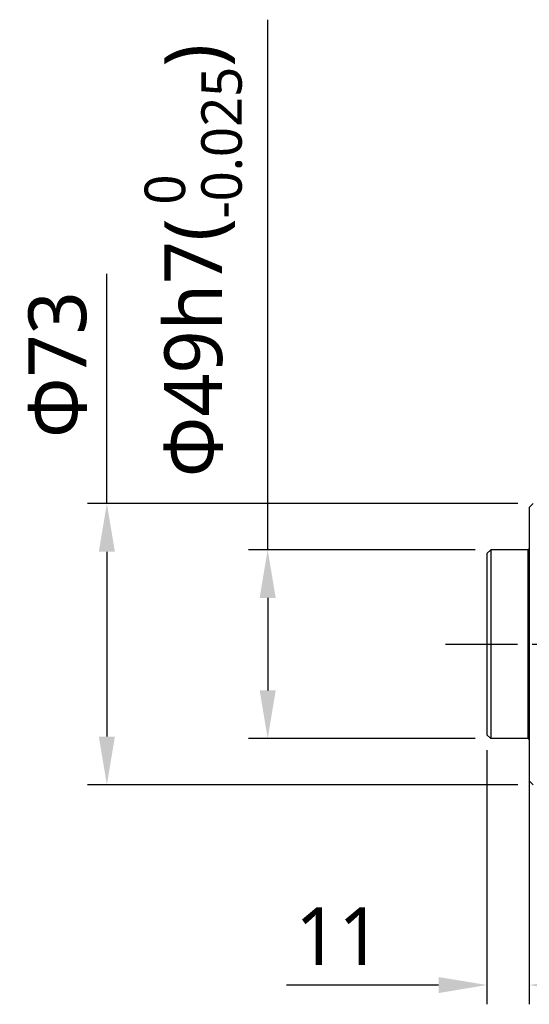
# Model space of a CAD drawing. Header units: millimetres. Extents: x 7426 to 8300, y 123 to 421.
# Tile 97 of 197: x 7954 to 7967, y 373 to 399. Entities that reach past the tile are written whole.
import ezdxf

# ---------------------------------------------------------------- set-up
doc = ezdxf.new("R2010")
doc.units = ezdxf.units.MM
doc.linetypes.add('CENTER', pattern=[0.6, 0.375, -0.075, 0.075, -0.075])
for name, color, linetype in [('中心线', 7, 'CENTER'), ('外形图', 7, 'Continuous'), ('尺寸标注', 7, 'Continuous')]:
    doc.layers.add(name, color=color, linetype=linetype)
doc.styles.add('微软雅黑', font='msyh.ttc')
doc.dimstyles.new('尺寸标注_细节_1_10比例', dxfattribs={"dimtxt": 1.5, "dimasz": 1.25, "dimexe": 0.5, "dimexo": 0.4, "dimgap": 0.5, "dimtad": 1, "dimdec": 1, "dimlfac": 10, "dimdsep": 46, "dimtxsty": '微软雅黑', "dimcen": 0.09, "dimadec": 0, "dimazin": 0, "dimtp": 0.01, "dimtm": 0.01, "dimtfac": 1, "dimtdec": 1, "dimtofl": 0, "dimtmove": 0, "dimatfit": 3, "dimfxl": 1, "dimtolj": 1, "dimarcsym": 0})

# ---------------------------------------------------------------- blocks, each defined once
blk = doc.blocks.new('*D1288')
at = {"layer": 'Defpoints', "color": 0}
for p in [(7966.184, 379.964), (7967.284, 379.834), (7967.284, 373.466)]:
    blk.add_point(p, dxfattribs=at)
at = {"layer": '尺寸标注', "color": 0, "lineweight": -2}
for p, q in [((7966.184, 379.564), (7966.184, 372.966)), ((7967.284, 379.434), (7967.284, 372.966)), ((7964.934, 373.466), (7960.986, 373.466)), ((7968.534, 373.466), (7969.784, 373.466))]:
    blk.add_line(p, q, dxfattribs=at)
at = {"layer": '尺寸标注', "color": 0}
for points in [[(7964.934, 373.258), (7964.934, 373.674), (7966.184, 373.466)], [(7968.534, 373.674), (7968.534, 373.258), (7967.284, 373.466)]]:
    blk.add_solid(points, dxfattribs=at)
at = {"layer": '尺寸标注', "color": 0, "insert": (7962.335, 374.733), "char_height": 1.5, "attachment_point": 5, "style": '微软雅黑'}
blk.add_mtext('\\A1;11', dxfattribs=at)
blk = doc.blocks.new('*D1289')
at = {"layer": 'Defpoints', "color": 0}
for p in [(7966.284, 384.764), (7960.501, 379.864), (7966.284, 379.864)]:
    blk.add_point(p, dxfattribs=at)
at = {"layer": '尺寸标注', "color": 0, "lineweight": -2}
for p, q in [((7960.501, 384.764), (7960.501, 398.521)), ((7965.884, 384.764), (7960.001, 384.764)), ((7960.501, 383.514), (7960.501, 381.114)), ((7965.884, 379.864), (7960.001, 379.864))]:
    blk.add_line(p, q, dxfattribs=at)
at = {"layer": '尺寸标注', "color": 0}
for points in [[(7960.709, 383.514), (7960.293, 383.514), (7960.501, 384.764)], [(7960.293, 381.114), (7960.709, 381.114), (7960.501, 379.864)]]:
    blk.add_solid(points, dxfattribs=at)
at = {"layer": '尺寸标注', "color": 0, "insert": (7958.57, 392.268), "char_height": 1.5, "attachment_point": 5, "rotation": 90, "style": '微软雅黑'}
blk.add_mtext('\\A1;\\A1;Φ49h7({\\H0.7x;\\S 0^ -0.025;})', dxfattribs=at)
blk = doc.blocks.new('*D1290')
at = {"layer": 'Defpoints', "color": 0}
for p in [(7967.384, 385.964), (7956.331, 378.664), (7967.384, 378.664)]:
    blk.add_point(p, dxfattribs=at)
at = {"layer": '尺寸标注', "color": 0, "lineweight": -2}
for p, q in [((7956.331, 385.964), (7956.331, 391.924)), ((7966.984, 385.964), (7955.831, 385.964)), ((7956.331, 384.714), (7956.331, 379.914)), ((7966.984, 378.664), (7955.831, 378.664))]:
    blk.add_line(p, q, dxfattribs=at)
at = {"layer": '尺寸标注', "color": 0}
for points in [[(7956.54, 384.714), (7956.123, 384.714), (7956.331, 385.964)], [(7956.123, 379.914), (7956.54, 379.914), (7956.331, 378.664)]]:
    blk.add_solid(points, dxfattribs=at)
at = {"layer": '尺寸标注', "color": 0, "insert": (7955.056, 389.569), "char_height": 1.5, "attachment_point": 5, "rotation": 90, "style": '微软雅黑'}
blk.add_mtext('\\A1;\\A1;Φ73', dxfattribs=at)

msp = doc.modelspace()

# ---------------------------------------------------------------- linework, layer by layer
at = {"layer": '中心线', "linetype": 'CENTER', "ltscale": 5}
msp.add_line((7965.1075, 382.314), (7984.1381, 382.314), dxfattribs=at)
at = {"layer": '外形图', "color": 7, "linetype": 'Continuous'}
for p, q in [((7967.2839, 385.864), (7967.3839, 385.964)), ((7967.2839, 385.864), (7967.2839, 384.794)), ((7966.1839, 384.664), (7966.2839, 384.764)), ((7966.1839, 384.664), (7966.1839, 382.314)), ((7966.2839, 384.764), (7966.2839, 382.314)), ((7967.2539, 384.764), (7966.2839, 384.764)), ((7967.2539, 382.314), (7967.2539, 384.7639)), ((7967.2839, 384.794), (7967.2839, 382.314)), ((7966.1839, 382.314), (7966.1839, 379.964)), ((7966.2839, 382.314), (7966.2839, 379.864)), ((7967.2539, 379.864), (7967.2539, 382.314)), ((7967.2839, 382.314), (7967.2839, 379.834)), ((7966.1839, 379.964), (7966.2839, 379.864)), ((7967.2539, 379.864), (7966.2839, 379.864)), ((7967.2839, 379.834), (7967.2839, 378.764)), ((7967.2839, 378.764), (7967.3839, 378.664))]:
    msp.add_line(p, q, dxfattribs=at)
for centre, start, end in [((7967.2539, 384.794), 270, 0), ((7967.2539, 379.834), 0, 90)]:
    msp.add_arc(centre, 0.03, start, end, dxfattribs=at)

# ---------------------------------------------------------------- dimensions: what is measured, and where the dimension line sits
at = {"layer": '尺寸标注'}
for base, p1, p2, text, picture, middle in [((7960.5011, 379.864), (7966.2839, 384.764), (7966.2839, 379.864), '\\A1;Φ<>h7({\\H0.7x;\\S 0^ -0.025;})', '*D1289', (7960.5011, 392.2675)), ((7956.3313, 378.664), (7967.3839, 385.964), (7967.3839, 378.664), '\\A1;Φ<>', '*D1290', (7956.3313, 389.5689))]:
    dim = msp.add_linear_dim(base=base, p1=p1, p2=p2, angle=90, text=text, dimstyle='尺寸标注_细节_1_10比例', override={"dimtxsty": '微软雅黑'}, dxfattribs=at)
    dim.commit()
    dim.dimension.update_dxf_attribs({"geometry": picture, "text_midpoint": middle, "dimtype": 160})
dim = msp.add_linear_dim(base=(7967.2839, 373.4661), p1=(7966.1839, 379.964), p2=(7967.2839, 379.834), dimstyle='尺寸标注_细节_1_10比例', dxfattribs=at)
dim.commit()
dim.dimension.update_dxf_attribs({"geometry": '*D1288', "text_midpoint": (7962.3352, 373.4661), "dimtype": 160})

doc.saveas('drawing.dxf')
